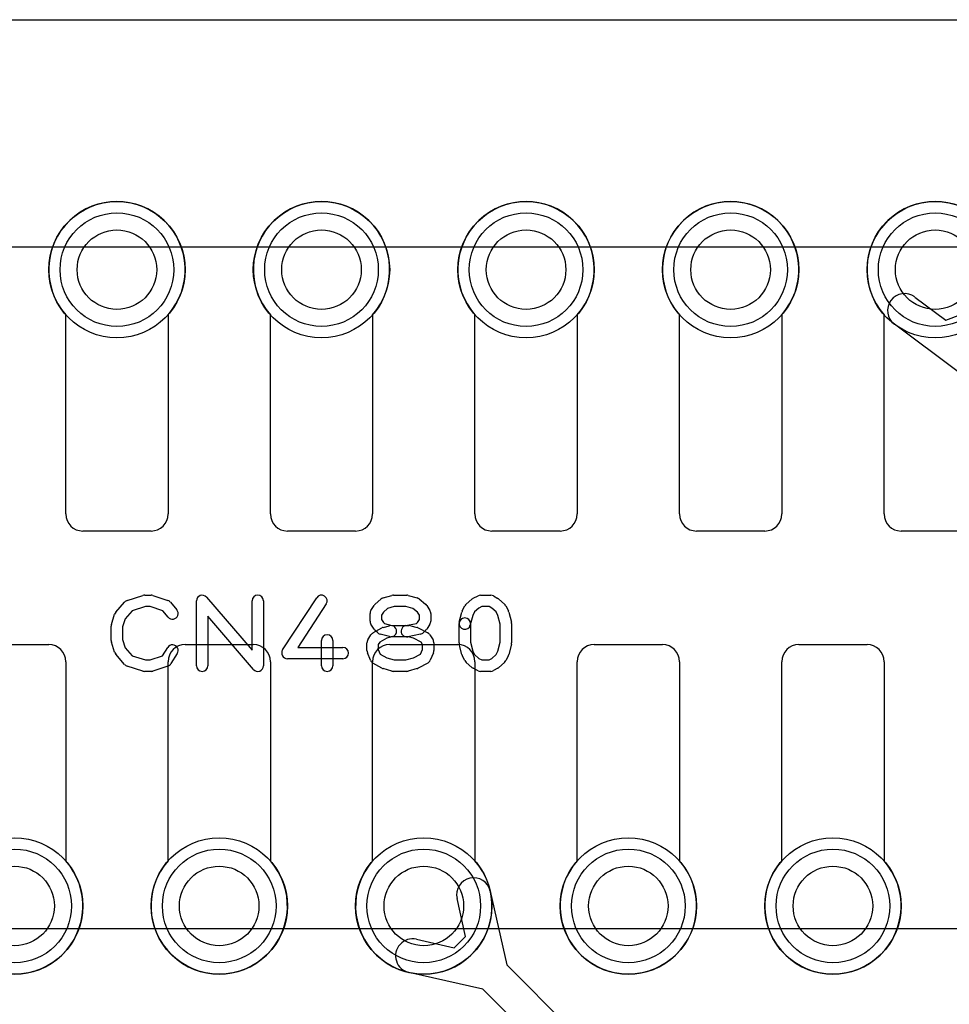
# Model space of a CAD drawing. Extents: x 0 to 21, y -0.5 to 20.
# Tile 7 of 15: x 8.7 to 12.8, y 15.7 to 20. Entities that reach past the tile are written whole.
import ezdxf

# ---------------------------------------------------------------- set-up
doc = ezdxf.new("R2010")
doc.units = 0
for name, color, linetype in [('Hole', 1, 'CONTINUOUS'), ('L1', 3, 'CONTINUOUS'), ('L2', 3, 'CONTINUOUS'), ('L4', 3, 'CONTINUOUS'), ('Outline', 7, 'CONTINUOUS'), ('PartsArea-A', 111, 'CONTINUOUS'), ('PartsArea-B', 111, 'CONTINUOUS'), ('PartsSilk-A', 221, 'CONTINUOUS'), ('Resist-A', 2, 'CONTINUOUS'), ('Resist-B', 2, 'CONTINUOUS')]:
    doc.layers.add(name, color=color, linetype=linetype)

msp = doc.modelspace()

# ---------------------------------------------------------------- linework, layer by layer
at = {"layer": 'Hole'}
for centre in [(9.1, 18.9), (10, 18.9), (10.9, 18.9), (11.8, 18.9), (12.7, 18.9), (8.65, 16.1), (9.55, 16.1), (10.45, 16.1), (11.35, 16.1), (12.25, 16.1)]:
    msp.add_circle(centre, 0.175, dxfattribs=at)
at = {"layer": 'L1'}
for p, q in [((8.875, 17.825), (8.875, 18.70157)), ((9.325, 18.70157), (9.325, 17.825)), ((9.775, 17.825), (9.775, 18.70157)), ((10.225, 18.70157), (10.225, 17.825)), ((10.675, 17.825), (10.675, 18.70157)), ((11.125, 18.70157), (11.125, 17.825)), ((11.575, 17.825), (11.575, 18.70157)), ((12.025, 18.70157), (12.025, 17.825)), ((12.475, 17.825), (12.475, 18.70157)), ((9.25, 17.75), (8.95, 17.75)), ((10.15, 17.75), (9.85, 17.75)), ((11.05, 17.75), (10.75, 17.75)), ((11.95, 17.75), (11.65, 17.75)), ((12.85, 17.75), (12.55, 17.75)), ((8.5, 17.25), (8.8, 17.25)), ((9.4, 17.25), (9.7, 17.25)), ((10.3, 17.25), (10.6, 17.25)), ((11.2, 17.25), (11.5, 17.25)), ((12.1, 17.25), (12.4, 17.25)), ((8.875, 17.175), (8.875, 16.29843)), ((9.325, 16.29843), (9.325, 17.175)), ((9.775, 17.175), (9.775, 16.29843)), ((10.225, 16.29843), (10.225, 17.175)), ((10.675, 17.175), (10.675, 16.29843)), ((11.125, 16.29843), (11.125, 17.175)), ((11.575, 17.175), (11.575, 16.29843)), ((12.025, 16.29843), (12.025, 17.175)), ((12.475, 17.175), (12.475, 16.29843)), ((10.74277, 16.16547), (10.81542, 15.84064)), ((10.63371, 15.96588), (10.59639, 16.13273)), ((10.41727, 15.95361), (10.58412, 15.91629)), ((10.58412, 15.91629), (10.63371, 15.96588)), ((10.81542, 15.84064), (13.60303, 13.05303)), ((10.70936, 15.73458), (10.38453, 15.80723)), ((13.49697, 12.94697), (10.70936, 15.73458))]:
    msp.add_line(p, q, dxfattribs=at)
for centre in [(9.1, 18.9), (10, 18.9), (10.9, 18.9), (11.8, 18.9), (12.7, 18.9), (8.65, 16.1), (9.55, 16.1), (10.45, 16.1), (11.35, 16.1), (12.25, 16.1)]:
    msp.add_circle(centre, 0.3, dxfattribs=at)
for centre, radius, start, end in [((9.1, 18.9), 0.3, -41.40943, -138.59057), ((10, 18.9), 0.3, -41.40943, -138.59057), ((10.9, 18.9), 0.3, -41.40943, -138.59057), ((11.8, 18.9), 0.3, -41.40943, -138.59057), ((12.7, 18.9), 0.3, -41.40943, -138.59057), ((8.95, 17.825), 0.075, 180, -90), ((9.25, 17.825), 0.075, -90, 0), ((9.85, 17.825), 0.075, 180, -90), ((10.15, 17.825), 0.075, -90, 0), ((10.75, 17.825), 0.075, 180, -90), ((11.05, 17.825), 0.075, -90, 0), ((11.65, 17.825), 0.075, 180, -90), ((11.95, 17.825), 0.075, -90, 0), ((12.55, 17.825), 0.075, 180, -90), ((8.8, 17.175), 0.075, 0, 90), ((9.4, 17.175), 0.075, 90, 180), ((9.7, 17.175), 0.075, 0, 90), ((10.3, 17.175), 0.075, 90, 180), ((10.6, 17.175), 0.075, 0, 90), ((11.2, 17.175), 0.075, 90, 180), ((11.5, 17.175), 0.075, 0, 90), ((12.1, 17.175), 0.075, 90, 180), ((12.4, 17.175), 0.075, 0, 90), ((8.65, 16.1), 0.3, 138.59057, 41.40943), ((9.55, 16.1), 0.3, 138.59057, 41.40943), ((10.45, 16.1), 0.3, 138.59057, 41.40943), ((11.35, 16.1), 0.3, 138.59057, 41.40943), ((12.25, 16.1), 0.3, 138.59057, 41.40943), ((10.66958, 16.1491), 0.075, 12.60753, -167.39338), ((10.4009, 15.88042), 0.075, 77.39247, -102.60662)]:
    msp.add_arc(centre, radius, start, end, dxfattribs=at)
at = {"layer": 'L2'}
for p, q in [((12.61036, 18.77973), (12.74745, 18.67754)), ((12.74745, 18.67754), (12.81294, 18.70255)), ((12.80092, 18.45061), (12.52072, 18.65947))]:
    msp.add_line(p, q, dxfattribs=at)
msp.add_circle((12.7, 18.9), 0.3, dxfattribs=at)
msp.add_arc((12.56554, 18.7196), 0.075, 53.29971, -126.7009, dxfattribs=at)
at = {"layer": 'L4'}
for p, q in [((8.875, 17.825), (8.875, 18.70157)), ((9.325, 18.70157), (9.325, 17.825)), ((9.775, 17.825), (9.775, 18.70157)), ((10.225, 18.70157), (10.225, 17.825)), ((10.675, 17.825), (10.675, 18.70157)), ((11.125, 18.70157), (11.125, 17.825)), ((11.575, 17.825), (11.575, 18.70157)), ((12.025, 18.70157), (12.025, 17.825)), ((12.475, 17.825), (12.475, 18.70157)), ((9.25, 17.75), (8.95, 17.75)), ((10.15, 17.75), (9.85, 17.75)), ((11.05, 17.75), (10.75, 17.75)), ((11.95, 17.75), (11.65, 17.75)), ((12.85, 17.75), (12.55, 17.75)), ((8.5, 17.25), (8.8, 17.25)), ((9.4, 17.25), (9.7, 17.25)), ((10.3, 17.25), (10.6, 17.25)), ((11.2, 17.25), (11.5, 17.25)), ((12.1, 17.25), (12.4, 17.25)), ((8.875, 17.175), (8.875, 16.29843)), ((9.325, 16.29843), (9.325, 17.175)), ((9.775, 17.175), (9.775, 16.29843)), ((10.225, 16.29843), (10.225, 17.175)), ((10.675, 17.175), (10.675, 16.29843)), ((11.125, 16.29843), (11.125, 17.175)), ((11.575, 17.175), (11.575, 16.29843)), ((12.025, 16.29843), (12.025, 17.175)), ((12.475, 17.175), (12.475, 16.29843))]:
    msp.add_line(p, q, dxfattribs=at)
for centre in [(9.1, 18.9), (10, 18.9), (10.9, 18.9), (11.8, 18.9), (12.7, 18.9), (8.65, 16.1), (9.55, 16.1), (10.45, 16.1), (11.35, 16.1), (12.25, 16.1)]:
    msp.add_circle(centre, 0.3, dxfattribs=at)
for centre, radius, start, end in [((9.1, 18.9), 0.3, -41.40943, -138.59057), ((10, 18.9), 0.3, -41.40943, -138.59057), ((10.9, 18.9), 0.3, -41.40943, -138.59057), ((11.8, 18.9), 0.3, -41.40943, -138.59057), ((12.7, 18.9), 0.3, -41.40943, -138.59057), ((8.95, 17.825), 0.075, 180, -90), ((9.25, 17.825), 0.075, -90, 0), ((9.85, 17.825), 0.075, 180, -90), ((10.15, 17.825), 0.075, -90, 0), ((10.75, 17.825), 0.075, 180, -90), ((11.05, 17.825), 0.075, -90, 0), ((11.65, 17.825), 0.075, 180, -90), ((11.95, 17.825), 0.075, -90, 0), ((12.55, 17.825), 0.075, 180, -90), ((8.8, 17.175), 0.075, 0, 90), ((9.4, 17.175), 0.075, 90, 180), ((9.7, 17.175), 0.075, 0, 90), ((10.3, 17.175), 0.075, 90, 180), ((10.6, 17.175), 0.075, 0, 90), ((11.2, 17.175), 0.075, 90, 180), ((11.5, 17.175), 0.075, 0, 90), ((12.1, 17.175), 0.075, 90, 180), ((12.4, 17.175), 0.075, 0, 90), ((8.65, 16.1), 0.3, 138.59057, 41.40943), ((9.55, 16.1), 0.3, 138.59057, 41.40943), ((10.45, 16.1), 0.3, 138.59057, 41.40943), ((11.35, 16.1), 0.3, 138.59057, 41.40943), ((12.25, 16.1), 0.3, 138.59057, 41.40943)]:
    msp.add_arc(centre, radius, start, end, dxfattribs=at)
at = {"layer": 'Outline'}
msp.add_line((5.7, 20), (14.3, 20), dxfattribs=at)
at = {"layer": 'PartsArea-A'}
msp.add_line((1, 20), (19, 20), dxfattribs=at)
at = {"layer": 'PartsArea-B'}
msp.add_line((1, 20), (19, 20), dxfattribs=at)
at = {"layer": 'PartsSilk-A'}
for p, q in [((9.14516, 17.44418), (9.2146, 17.4664)), ((9.22222, 17.46759), (9.25, 17.46759)), ((9.2579, 17.46631), (9.32457, 17.44409)), ((10.27091, 17.45552), (10.3098, 17.46663)), ((10.31667, 17.46759), (10.375, 17.46759)), ((10.38187, 17.46663), (10.42076, 17.45552)), ((10.6666, 17.45384), (10.68882, 17.46495)), ((10.7, 17.46759), (10.74444, 17.46759)), ((10.75684, 17.4643), (10.77629, 17.45319)), ((9.09508, 17.39239), (9.13397, 17.43683)), ((9.22612, 17.41759), (9.16702, 17.39868)), ((9.24594, 17.41759), (9.22612, 17.41759)), ((9.30202, 17.3989), (9.24594, 17.41759)), ((9.33588, 17.43637), (9.36365, 17.40304)), ((9.45, 17.15741), (9.45, 17.44259)), ((9.49398, 17.45886), (9.69444, 17.22499)), ((9.69444, 17.22499), (9.69444, 17.44259)), ((9.74444, 17.44259), (9.74444, 17.15741)), ((9.82907, 17.22663), (9.97907, 17.45626)), ((10.02093, 17.42892), (9.89619, 17.23796)), ((10.21769, 17.40029), (10.23158, 17.42251)), ((10.23617, 17.42795), (10.26117, 17.45017)), ((10.32017, 17.41759), (10.29013, 17.40901)), ((10.3715, 17.41759), (10.32017, 17.41759)), ((10.4022, 17.40882), (10.3715, 17.41759)), ((10.42951, 17.451), (10.45729, 17.42878)), ((10.46287, 17.42251), (10.47676, 17.40029)), ((10.61931, 17.39822), (10.63042, 17.42044)), ((10.63617, 17.42795), (10.66117, 17.45017)), ((10.7059, 17.41759), (10.69192, 17.4106)), ((10.7378, 17.41759), (10.7059, 17.41759)), ((10.74923, 17.41106), (10.7378, 17.41759)), ((10.7805, 17.45017), (10.8055, 17.42795)), ((10.81125, 17.42044), (10.82236, 17.39822)), ((9.07614, 17.33894), (9.09003, 17.38339)), ((9.16702, 17.39868), (9.13618, 17.36344)), ((9.32523, 17.37104), (9.30202, 17.3989)), ((9.70046, 17.14114), (9.5, 17.37501)), ((9.5, 17.37501), (9.5, 17.15741)), ((10.21389, 17.3537), (10.21389, 17.38704)), ((10.27207, 17.39296), (10.26389, 17.37987)), ((10.26389, 17.37987), (10.26389, 17.36087)), ((10.29013, 17.40901), (10.27207, 17.39296)), ((10.42273, 17.3924), (10.4022, 17.40882)), ((10.43056, 17.37987), (10.42273, 17.3924)), ((10.43056, 17.36087), (10.43056, 17.37987)), ((10.48056, 17.38704), (10.48056, 17.3537)), ((10.60631, 17.34865), (10.61742, 17.3931)), ((10.66526, 17.37831), (10.65481, 17.33653)), ((10.67299, 17.39377), (10.66526, 17.37831)), ((10.69192, 17.4106), (10.67299, 17.39377)), ((10.76868, 17.39377), (10.74923, 17.41106)), ((10.77641, 17.37831), (10.76868, 17.39377)), ((10.78611, 17.33951), (10.77641, 17.37831)), ((10.82425, 17.3931), (10.83536, 17.34865)), ((9.075, 17.26852), (9.075, 17.33148)), ((9.13618, 17.36344), (9.125, 17.32766)), ((10.23158, 17.31823), (10.21769, 17.34045)), ((10.26389, 17.36087), (10.27247, 17.34715)), ((10.27134, 17.32601), (10.29912, 17.33342)), ((10.27247, 17.34715), (10.27682, 17.3428)), ((10.27682, 17.3428), (10.30884, 17.33426)), ((10.30884, 17.33426), (10.38611, 17.33426)), ((10.3701, 17.33377), (10.41824, 17.3434)), ((10.39255, 17.33342), (10.42033, 17.32601)), ((10.41824, 17.3434), (10.42198, 17.34715)), ((10.42198, 17.34715), (10.43056, 17.36087)), ((10.47676, 17.34045), (10.46287, 17.31823)), ((10.60556, 17.25741), (10.60556, 17.34259)), ((10.65556, 17.34259), (10.65556, 17.26049)), ((10.78611, 17.26049), (10.78611, 17.33951)), ((10.83611, 17.34259), (10.83611, 17.25741)), ((9.125, 17.32766), (9.125, 17.27234)), ((10.2038, 17.27066), (10.21769, 17.29288)), ((10.22649, 17.30134), (10.26538, 17.32356)), ((10.24621, 17.30269), (10.2351, 17.3138)), ((10.29912, 17.2851), (10.25745, 17.29621)), ((10.43546, 17.29586), (10.3799, 17.28475)), ((10.42565, 17.32391), (10.46732, 17.30169)), ((10.45935, 17.3138), (10.44824, 17.30269)), ((10.47676, 17.29287), (10.49064, 17.27065)), ((9.09003, 17.21661), (9.07614, 17.26106)), ((9.125, 17.27234), (9.13618, 17.23656)), ((10, 17.15741), (10, 17.26852)), ((10.05, 17.26852), (10.05, 17.15741)), ((10.2, 17.22407), (10.2, 17.25741)), ((10.25675, 17.26104), (10.25, 17.25024)), ((10.25, 17.25024), (10.25, 17.22907)), ((10.28736, 17.27853), (10.25675, 17.26104)), ((10.312, 17.2851), (10.28736, 17.27853)), ((10.38283, 17.28426), (10.30556, 17.28426)), ((10.40467, 17.27844), (10.38283, 17.28426)), ((10.4379, 17.26072), (10.40467, 17.27844)), ((10.44444, 17.25024), (10.4379, 17.26072)), ((10.44444, 17.22907), (10.44444, 17.25024)), ((10.49444, 17.25741), (10.49444, 17.22407)), ((10.61742, 17.2069), (10.60631, 17.25135)), ((10.65556, 17.26049), (10.66526, 17.22169)), ((10.77641, 17.22169), (10.78611, 17.26049)), ((10.83536, 17.25135), (10.82425, 17.2069)), ((9.13397, 17.16317), (9.09508, 17.20761)), ((9.13618, 17.23656), (9.16702, 17.20132)), ((9.16702, 17.20132), (9.22612, 17.18241)), ((9.30023, 17.2005), (9.32324, 17.23732)), ((9.36564, 17.21082), (9.33787, 17.16638)), ((9.89619, 17.23796), (10.09444, 17.23796)), ((10.21581, 17.18112), (10.20192, 17.21445)), ((10.25, 17.22907), (10.25869, 17.20822)), ((10.25869, 17.20822), (10.28756, 17.19173)), ((10.40447, 17.19183), (10.43592, 17.2086)), ((10.43592, 17.2086), (10.44444, 17.22907)), ((10.49252, 17.21446), (10.47864, 17.18113)), ((10.63042, 17.17956), (10.61931, 17.20178)), ((10.66526, 17.22169), (10.67299, 17.20623)), ((10.67299, 17.20623), (10.69192, 17.1894)), ((10.74923, 17.18894), (10.76868, 17.20623)), ((10.76868, 17.20623), (10.77641, 17.22169)), ((10.82236, 17.20178), (10.81125, 17.17956)), ((9.22612, 17.18241), (9.24594, 17.18241)), ((9.24594, 17.18241), (9.30023, 17.2005)), ((10.09444, 17.18796), (9.85, 17.18796)), ((10.26538, 17.14681), (10.22649, 17.16903)), ((10.28756, 17.19173), (10.32017, 17.18241)), ((10.32017, 17.18241), (10.3715, 17.18241)), ((10.3715, 17.18241), (10.40447, 17.19183)), ((10.46732, 17.16868), (10.42565, 17.14646)), ((10.66117, 17.14983), (10.63617, 17.17205)), ((10.69192, 17.1894), (10.7059, 17.18241)), ((10.7059, 17.18241), (10.7378, 17.18241)), ((10.7378, 17.18241), (10.74923, 17.18894)), ((10.8055, 17.17205), (10.7805, 17.14983)), ((9.2146, 17.1336), (9.14516, 17.15582)), ((9.25, 17.13241), (9.22222, 17.13241)), ((9.32457, 17.15591), (9.2579, 17.13369)), ((10.3098, 17.13337), (10.27091, 17.14448)), ((10.375, 17.13241), (10.31667, 17.13241)), ((10.42076, 17.14448), (10.38187, 17.13337)), ((10.68882, 17.13505), (10.6666, 17.14616)), ((10.74444, 17.13241), (10.7, 17.13241)), ((10.77629, 17.14681), (10.75684, 17.1357))]:
    msp.add_line(p, q, dxfattribs=at)
for centre, start, end in [((9.22222, 17.44259), 90, 107.74642), ((9.25, 17.44259), 71.57954, 90), ((9.475, 17.44259), 40.60378, 180), ((9.71944, 17.44259), 0, 180), ((10, 17.44259), -33.14974, 146.84644), ((10.31667, 17.44259), 90, 105.94854), ((10.375, 17.44259), 74.05146, 90), ((10.7, 17.44259), 90, 116.56505), ((10.74444, 17.44259), 60.26649, 90), ((9.15278, 17.42037), 107.74642, 138.81192), ((9.31667, 17.42037), 39.7909, 71.57954), ((10.25278, 17.40926), 131.62783, 147.99462), ((10.27778, 17.43148), 105.94854, 131.62783), ((10.41389, 17.43148), 51.33303, 74.05146), ((10.44167, 17.40926), 32.00538, 51.33303), ((10.65278, 17.40926), 131.62783, 153.43495), ((10.67778, 17.43148), 116.56505, 131.62783), ((10.76389, 17.43148), 48.37217, 60.26649), ((10.78889, 17.40926), 26.56505, 48.37217), ((9.11389, 17.37593), 138.81192, 162.63777), ((9.34444, 17.38704), -140.2091, 39.8005), ((10.23889, 17.38704), 147.99462, 180), ((10.45556, 17.38704), 0, 32.00538), ((10.64167, 17.38704), 153.43495, 165.96932), ((10.8, 17.38704), 14.03068, 26.56505), ((9.1, 17.33148), 162.63777, 180), ((10.23889, 17.3537), 180, -147.99462), ((10.30556, 17.30926), -75.07449, 104.93527), ((10.375, 17.30926), 101.30544, -78.69205), ((10.38611, 17.30926), 75.07449, 90), ((10.45556, 17.3537), -32.00538, 0), ((10.63056, 17.34259), 0, 180), ((10.63056, 17.34259), 165.96932, -14.03321), ((10.81111, 17.34259), 0, 14.03068), ((10.025, 17.26852), 0, 180), ((10.23889, 17.27963), 119.73351, 147.98998), ((10.25278, 17.33148), -147.99462, -135), ((10.26389, 17.32037), -135, -104.92551), ((10.27778, 17.30185), 104.92551, 119.74171), ((10.41389, 17.30185), 61.9383, 75.06473), ((10.43056, 17.32037), -78.69456, -45), ((10.44167, 17.33148), -45, -32.00538), ((10.45556, 17.27963), 31.98594, 61.9318), ((9.1, 17.26852), 180, -162.63777), ((9.34444, 17.22407), -32.00538, 147.99925), ((10.225, 17.25741), 147.99462, 180), ((10.30556, 17.30926), -104.92551, -90), ((10.46944, 17.25741), 0, 31.99147), ((10.63056, 17.25741), 180, -165.96932), ((10.81111, 17.25741), -14.03068, 0), ((9.11389, 17.22407), -162.63777, -138.81192), ((9.85, 17.21296), 146.85026, -90), ((10.09444, 17.21296), -90, 90), ((10.225, 17.22407), 180, -157.37647), ((10.46944, 17.22407), -22.60576, 0), ((10.64167, 17.21296), -165.96932, -153.43495), ((10.8, 17.21296), -26.56505, -14.03068), ((9.15278, 17.17963), -138.81192, -107.74642), ((9.31667, 17.17963), -71.57954, -32.00538), ((10.23889, 17.19074), -157.37309, -119.74171), ((10.45556, 17.19074), -61.9383, -22.60888), ((10.65278, 17.19074), -153.43495, -131.62783), ((10.78889, 17.19074), -48.37217, -26.56505), ((9.22222, 17.15741), -107.74642, -90), ((9.25, 17.15741), -90, -71.57954), ((9.475, 17.15741), 180, 0), ((9.71944, 17.15741), -139.39622, 0), ((10.025, 17.15741), 180, 0), ((10.27778, 17.16852), -119.73351, -105.94345), ((10.31667, 17.15741), -105.94854, -90), ((10.375, 17.15741), -90, -74.05655), ((10.41389, 17.16852), -74.05146, -61.9318), ((10.67778, 17.16852), -131.62783, -116.56505), ((10.7, 17.15741), -116.56505, -90), ((10.74444, 17.15741), -90, -60.26649), ((10.76389, 17.16852), -60.26649, -48.37217)]:
    msp.add_arc(centre, 0.025, start, end, dxfattribs=at)
at = {"layer": 'Resist-A'}
for p, q in [((3.075, 19), (16.925, 19)), ((16.925, 16), (3.075, 16))]:
    msp.add_line(p, q, dxfattribs=at)
for centre in [(9.1, 18.9), (10, 18.9), (10.9, 18.9), (11.8, 18.9), (12.7, 18.9), (8.65, 16.1), (9.55, 16.1), (10.45, 16.1), (11.35, 16.1), (12.25, 16.1)]:
    msp.add_circle(centre, 0.25, dxfattribs=at)
at = {"layer": 'Resist-B'}
for p, q in [((3.075, 19), (16.925, 19)), ((16.925, 16), (3.075, 16))]:
    msp.add_line(p, q, dxfattribs=at)
for centre in [(9.1, 18.9), (10, 18.9), (10.9, 18.9), (11.8, 18.9), (12.7, 18.9), (8.65, 16.1), (9.55, 16.1), (10.45, 16.1), (11.35, 16.1), (12.25, 16.1)]:
    msp.add_circle(centre, 0.25, dxfattribs=at)

doc.saveas('drawing.dxf')
